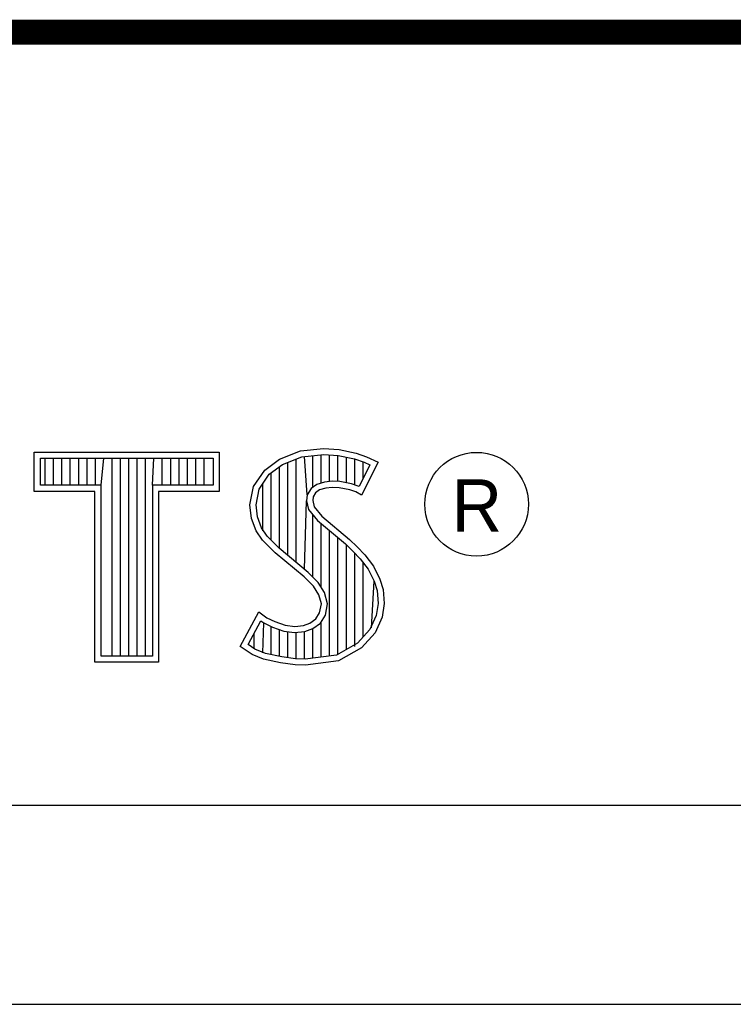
# Model space of a CAD drawing. Header units: inches. Extents: x 0 to 34, y 0 to 22.
# Tile 9 of 12: x 30.461 to 31.034, y 2.22 to 3.01. Entities that reach past the tile are written whole.
import ezdxf

# ---------------------------------------------------------------- set-up
doc = ezdxf.new("R2010")
doc.units = ezdxf.units.IN
doc.header["$LTSCALE"] = 1.87
doc.header["$MEASUREMENT"] = 0
doc.layers.get('0').update_dxf_attribs({"linetype": 'CONTINUOUS'})
doc.styles.get("Standard").update_dxf_attribs({"font": 'txt', "width": 0.8})
doc.styles.add('TEXTSTYLE_2', font='txt')

# ---------------------------------------------------------------- blocks, each defined once
blk = doc.blocks.new('*T33')
at = {"color": 0, "linetype": 'ByBlock', "lineweight": -2, "transparency": 16777216}
for p, q in [((0, 0), (5.13, 0)), ((0, 0), (0, -1.75)), ((5.13, 0), (5.13, -1.75)), ((0, -0.78), (5.13, -0.78)), ((0, -1.75), (5.13, -1.75))]:
    blk.add_line(p, q, dxfattribs=at)
at = {"color": 7, "linetype": 'Continuous', "transparency": 16777216, "insert": (2.565, -1.265), "char_height": 0.2, "width": 5.01, "attachment_point": 5}
blk.add_mtext('TPC-2230, 6 INCH', dxfattribs=at)

msp = doc.modelspace()

# ---------------------------------------------------------------- linework, layer by layer
at = {"color": 2, "linetype": 'Continuous'}
for p, q in [((30.47276, 2.66314), (30.62109, 2.66314)), ((30.47276, 2.63172), (30.47276, 2.66314)), ((30.62109, 2.66314), (30.62109, 2.63172)), ((30.66954, 2.65751), (30.68633, 2.66417)), ((30.68633, 2.66417), (30.70487, 2.6662)), ((30.68752, 2.65939), (30.70497, 2.6613)), ((30.70487, 2.6662), (30.71733, 2.66533)), ((30.70497, 2.6613), (30.71664, 2.66048)), ((30.71733, 2.66533), (30.73094, 2.66243)), ((30.73094, 2.66243), (30.73934, 2.65954)), ((30.47765, 2.65826), (30.61621, 2.65826)), ((30.47765, 2.6366), (30.47765, 2.65826)), ((30.48153, 2.6366), (30.48153, 2.65826)), ((30.48824, 2.6366), (30.48824, 2.65826)), ((30.49495, 2.6366), (30.49495, 2.65826)), ((30.50166, 2.6366), (30.50166, 2.65826)), ((30.50837, 2.6366), (30.50837, 2.65826)), ((30.51509, 2.6366), (30.51509, 2.65826)), ((30.5218, 2.6366), (30.5218, 2.65826)), ((30.52629, 2.6366), (30.52851, 2.65826)), ((30.53522, 2.49958), (30.53522, 2.65826)), ((30.54193, 2.49958), (30.54193, 2.65826)), ((30.54864, 2.49958), (30.54864, 2.65826)), ((30.55536, 2.49958), (30.55536, 2.65826)), ((30.56207, 2.49958), (30.56207, 2.65826)), ((30.56756, 2.6366), (30.56878, 2.65826)), ((30.57549, 2.6366), (30.57549, 2.65826)), ((30.5822, 2.6366), (30.5822, 2.65826)), ((30.58891, 2.6366), (30.58891, 2.65826)), ((30.59563, 2.6366), (30.59563, 2.65826)), ((30.60234, 2.6366), (30.60234, 2.65826)), ((30.60905, 2.6366), (30.60905, 2.65826)), ((30.61621, 2.65826), (30.61621, 2.6366)), ((30.65766, 2.64883), (30.66954, 2.65751)), ((30.67191, 2.6532), (30.68752, 2.65939)), ((30.67616, 2.58044), (30.67616, 2.65489)), ((30.68288, 2.57482), (30.68288, 2.65755)), ((30.69173, 2.62905), (30.68959, 2.65962)), ((30.6963, 2.63502), (30.6963, 2.66035)), ((30.70301, 2.63838), (30.70301, 2.66108)), ((30.70972, 2.63961), (30.70972, 2.66097)), ((30.71643, 2.63958), (30.71643, 2.6605)), ((30.71664, 2.66048), (30.72963, 2.65772)), ((30.72315, 2.63845), (30.72315, 2.6591)), ((30.72963, 2.65772), (30.7375, 2.65501)), ((30.72986, 2.63682), (30.72986, 2.65764)), ((30.74861, 2.6552), (30.73528, 2.62856)), ((30.73657, 2.64204), (30.73657, 2.65533)), ((30.7375, 2.65501), (30.742, 2.6529)), ((30.73934, 2.65954), (30.74861, 2.6552)), ((30.64868, 2.63551), (30.65766, 2.64883)), ((30.65328, 2.63359), (30.66123, 2.64539)), ((30.66123, 2.64539), (30.67191, 2.6532)), ((30.66274, 2.59275), (30.66274, 2.6465)), ((30.66945, 2.58604), (30.66945, 2.65141)), ((30.742, 2.6529), (30.73332, 2.63554)), ((30.65603, 2.59994), (30.65603, 2.63768)), ((30.70564, 2.63916), (30.6995, 2.63735)), ((30.71168, 2.63983), (30.70564, 2.63916)), ((30.71794, 2.6395), (30.71168, 2.63983)), ((30.72722, 2.63764), (30.71794, 2.6395)), ((30.7327, 2.63593), (30.72722, 2.63764)), ((30.52141, 2.63172), (30.47276, 2.63172)), ((30.52629, 2.6366), (30.47765, 2.6366)), ((30.52141, 2.4947), (30.52141, 2.63172)), ((30.52629, 2.49958), (30.52629, 2.6366)), ((30.61621, 2.6366), (30.56756, 2.6366)), ((30.56756, 2.6366), (30.56756, 2.49958)), ((30.62109, 2.63172), (30.57245, 2.63172)), ((30.57245, 2.63172), (30.57245, 2.4947)), ((30.64578, 2.62103), (30.64868, 2.63551)), ((30.65072, 2.6208), (30.65328, 2.63359)), ((30.69488, 2.63399), (30.69173, 2.62905)), ((30.6995, 2.63735), (30.69488, 2.63399)), ((30.6985, 2.63059), (30.69647, 2.6274)), ((30.70169, 2.6329), (30.6985, 2.63059)), ((30.70661, 2.63435), (30.70169, 2.6329)), ((30.71182, 2.63493), (30.70661, 2.63435)), ((30.71733, 2.63464), (30.71182, 2.63493)), ((30.72601, 2.6329), (30.71733, 2.63464)), ((30.73065, 2.63146), (30.72601, 2.6329)), ((30.73528, 2.62856), (30.73065, 2.63146)), ((30.73332, 2.63554), (30.7327, 2.63593)), ((30.68959, 2.5692), (30.69125, 2.62421)), ((30.69173, 2.62905), (30.69125, 2.62421)), ((30.69125, 2.62421), (30.69282, 2.61712)), ((30.69647, 2.6274), (30.69618, 2.62451)), ((30.69618, 2.62451), (30.69734, 2.6193)), ((30.64694, 2.61003), (30.64578, 2.62103)), ((30.65173, 2.61118), (30.65072, 2.6208)), ((30.69282, 2.61712), (30.69993, 2.60832)), ((30.69734, 2.6193), (30.70342, 2.61177)), ((30.65071, 2.60019), (30.64694, 2.61003)), ((30.65506, 2.60248), (30.65173, 2.61118)), ((30.6963, 2.56297), (30.6963, 2.61282)), ((30.69993, 2.60832), (30.72243, 2.58963)), ((30.70342, 2.61177), (30.72573, 2.59324)), ((30.65592, 2.59266), (30.65071, 2.60019)), ((30.65968, 2.5958), (30.65506, 2.60248)), ((30.70301, 2.55482), (30.70301, 2.60577)), ((30.70972, 2.49967), (30.70972, 2.60019)), ((30.66606, 2.58253), (30.65592, 2.59266)), ((30.66372, 2.59177), (30.65968, 2.5958)), ((30.66936, 2.58613), (30.66372, 2.59177)), ((30.71643, 2.50056), (30.71643, 2.59461)), ((30.72573, 2.59324), (30.73181, 2.58716)), ((30.68923, 2.56313), (30.66606, 2.58253)), ((30.69253, 2.56674), (30.66936, 2.58613)), ((30.72243, 2.58963), (30.72832, 2.58375)), ((30.72315, 2.50487), (30.72315, 2.58892)), ((30.72832, 2.58375), (30.73419, 2.5776)), ((30.73181, 2.58716), (30.73789, 2.58079)), ((30.72986, 2.50738), (30.72986, 2.58214)), ((30.73419, 2.5776), (30.74069, 2.56921)), ((30.73657, 2.51479), (30.73657, 2.57453)), ((30.73789, 2.58079), (30.74484, 2.57182)), ((30.70061, 2.55866), (30.69253, 2.56674)), ((30.74069, 2.56921), (30.74551, 2.55957)), ((30.74484, 2.57182), (30.75006, 2.5614)), ((30.69676, 2.5556), (30.68923, 2.56313)), ((30.70562, 2.55065), (30.70061, 2.55866)), ((30.74328, 2.52221), (30.74551, 2.55957)), ((30.74551, 2.55957), (30.74784, 2.55208)), ((30.75006, 2.5614), (30.75266, 2.553)), ((30.70111, 2.54866), (30.69676, 2.5556)), ((30.70815, 2.54161), (30.70562, 2.55065)), ((30.74784, 2.55208), (30.74862, 2.5419)), ((30.75266, 2.553), (30.75353, 2.54171)), ((30.70313, 2.54142), (30.70111, 2.54866)), ((30.63796, 2.50726), (30.65303, 2.53505)), ((30.65303, 2.53505), (30.6594, 2.53042)), ((30.70169, 2.53418), (30.70313, 2.54142)), ((30.7063, 2.53235), (30.70815, 2.54161)), ((30.74862, 2.5419), (30.74707, 2.5321)), ((30.75353, 2.54171), (30.75179, 2.53071)), ((30.64438, 2.50885), (30.65466, 2.52782)), ((30.65466, 2.52782), (30.65685, 2.52623)), ((30.6594, 2.53042), (30.66577, 2.52723)), ((30.66577, 2.52723), (30.67417, 2.52434)), ((30.69386, 2.52608), (30.69879, 2.52955)), ((30.69879, 2.52955), (30.70169, 2.53418)), ((30.70241, 2.52613), (30.7063, 2.53235)), ((30.74707, 2.5321), (30.74214, 2.52095)), ((30.75179, 2.53071), (30.74629, 2.51826)), ((30.65603, 2.50228), (30.65685, 2.52623)), ((30.65685, 2.52623), (30.66388, 2.52272)), ((30.66274, 2.50085), (30.66274, 2.52311)), ((30.66388, 2.52272), (30.67308, 2.51955)), ((30.66945, 2.49931), (30.66945, 2.5208)), ((30.67308, 2.51955), (30.68162, 2.51857)), ((30.67417, 2.52434), (30.6817, 2.52347)), ((30.67616, 2.4983), (30.67616, 2.51919)), ((30.68162, 2.51857), (30.68976, 2.51924)), ((30.6817, 2.52347), (30.68865, 2.52405)), ((30.68865, 2.52405), (30.69386, 2.52608)), ((30.68959, 2.49702), (30.68959, 2.51918)), ((30.68976, 2.51924), (30.69619, 2.52174)), ((30.69619, 2.52174), (30.70241, 2.52613)), ((30.6963, 2.4979), (30.6963, 2.52178)), ((30.70301, 2.49879), (30.70301, 2.52655)), ((30.74214, 2.52095), (30.7322, 2.50996)), ((30.64932, 2.50543), (30.64932, 2.51796)), ((30.68288, 2.49729), (30.68288, 2.51842)), ((30.74629, 2.51826), (30.73528, 2.5061)), ((30.64752, 2.50089), (30.63796, 2.50726)), ((30.64982, 2.50522), (30.64438, 2.50885)), ((30.65823, 2.50181), (30.64982, 2.50522)), ((30.7322, 2.50996), (30.71518, 2.50039)), ((30.73528, 2.5061), (30.71675, 2.49568)), ((30.56756, 2.49958), (30.52629, 2.49958)), ((30.65679, 2.49712), (30.64752, 2.50089)), ((30.6704, 2.49423), (30.65679, 2.49712)), ((30.67127, 2.49903), (30.65823, 2.50181)), ((30.68244, 2.49736), (30.67127, 2.49903)), ((30.69015, 2.49709), (30.68244, 2.49736)), ((30.71518, 2.50039), (30.69015, 2.49709)), ((30.71675, 2.49568), (30.69039, 2.4922)), ((30.57245, 2.4947), (30.52141, 2.4947)), ((30.68199, 2.49249), (30.6704, 2.49423)), ((30.69039, 2.4922), (30.68199, 2.49249)), ((28.72307, 2.38), (33.50002, 2.38))]:
    msp.add_line(p, q, dxfattribs=at)
at = {"color": 7, "linetype": 'Continuous', "const_width": 0.02}
msp.add_lwpolyline([(25.58002, 3), (33.50002, 3)], dxfattribs=at)
at = {"color": 2, "linetype": 'Continuous'}
msp.add_circle((30.82769, 2.62139), 0.04161, dxfattribs=at)

# ---------------------------------------------------------------- block references
msp.add_blockref('*T33', (28.3793, 3.00033))

# ---------------------------------------------------------------- texts
at = {"color": 2, "linetype": 'Continuous', "insert": (30.80762, 2.64135), "char_height": 0.04198, "width": 0.041979, "attachment_point": 1, "line_spacing_factor": 0.9, "style": 'TEXTSTYLE_2'}
msp.add_mtext('R', dxfattribs=at)

doc.saveas('drawing.dxf')
